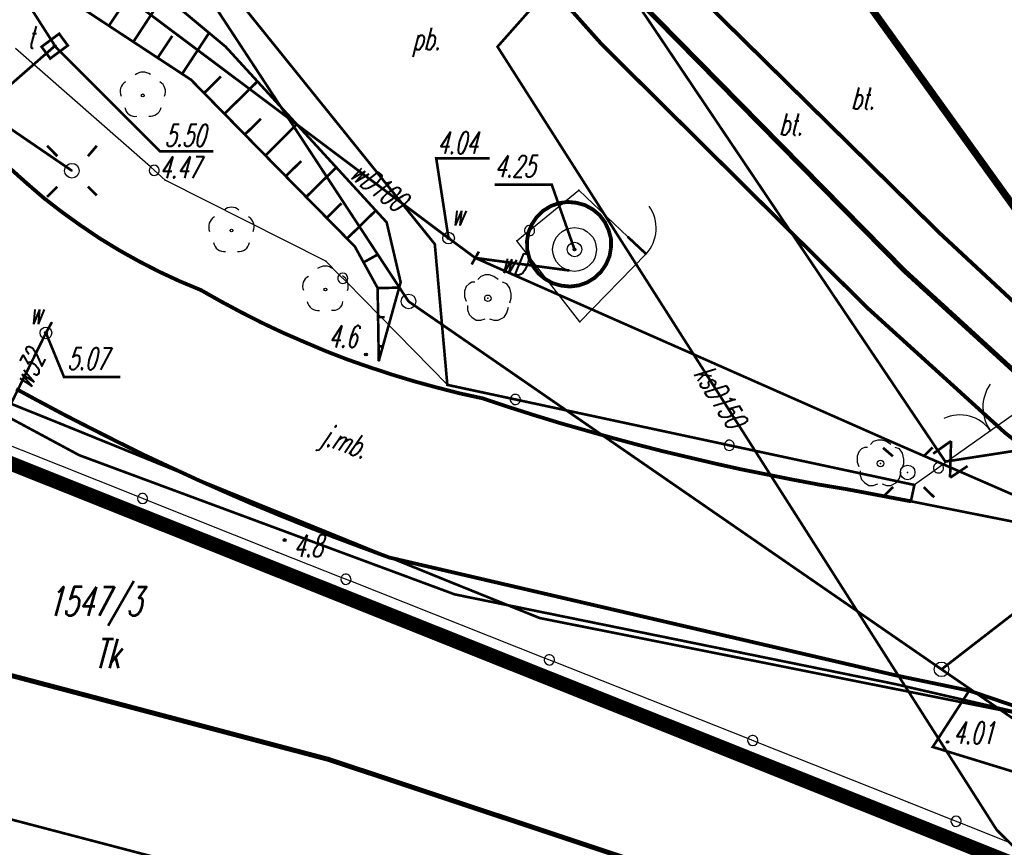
# Model space of a CAD drawing. Extents: x 6425777 to 6426103, y 6050596 to 6051176.
# Tile 8 of 72: x 6425892 to 6425926, y 6050704 to 6050733. Entities that reach past the tile are written whole.
import ezdxf

# ---------------------------------------------------------------- set-up
doc = ezdxf.new("R2010")
doc.units = 0
doc.header["$MEASUREMENT"] = 0
for name, pattern in [('BKO', [1.5, 1, -0.5]), ('BUR', [3, 2, -1]), ('GUZ', [1.5, 1, -0.5]), ('KOR', [4, 3, -1]), ('WRU', [1.5, 1, -0.5])]:
    doc.linetypes.add(name, pattern=pattern)
doc.layers.get('0').update_dxf_attribs({"linetype": 'CONTINUOUS'})
for name, color, linetype in [('202_punkt_graniczny', 7, 'CONTINUOUS'), ('210_oznaczenie_konturu_uzytku_gruntowego', 96, 'CONTINUOUS'), ('211_numer_dzialki_ewidencyjnej', 7, 'CONTINUOUS'), ('218_kontur_uzytku_gruntowego', 96, 'GUZ'), ('219_dzialka_ewidencyjna', 7, 'CONTINUOUS'), ('312_budynek_ewidencyjny', 7, 'CONTINUOUS'), ('510_Podpora_jednoslupowa_symb__SEPOW', 7, 'CONTINUOUS'), ('820_Skarpa_nieumocniona', 7, 'CONTINUOUS'), ('823_Szczyt_skarpy_nieumocninej', 7, 'WRU'), ('824_Podnoze_skarpy_nieumocninej', 7, 'WRU'), ('905_Brama_w_ogrodzeniu', 7, 'CONTINUOUS'), ('991_Przehaczenie', 7, 'CONTINUOUS'), ('drzewo_lisciaste__punkt_', 96, 'CONTINUOUS'), ('GEO_KOM___drzewa_lisciaste', 96, 'CONTINUOUS'), ('GEO_KOM_furtka', 7, 'CONTINUOUS'), ('GEO_KOM_kraweznik', 7, 'CONTINUOUS'), ('GEO_KOM_obszar_utwardzony', 7, 'KOR'), ('GEO_KOM_ogrodzenie', 7, 'CONTINUOUS'), ('GEO_KOM_siec_w', 5, 'CONTINUOUS'), ('GEO_KOM_urz_tech_sieci_niezidentyfikowanej', 7, 'CONTINUOUS'), ('Granica_portu_morskiego', 141, 'BUR'), ('jezdnia__powierzchnia_', 7, 'KOR'), ('kraweznik__linia_', 7, 'CONTINUOUS'), ('latarnia__punkt_', 7, 'CONTINUOUS'), ('ogrodzenie_trwale__linia_', 7, 'CONTINUOUS'), ('przewod_elektroenergetyczny__linia_', 1, 'CONTINUOUS'), ('przewod_kanalizacyjny__linia_', 36, 'CONTINUOUS'), ('przewod_kanalizacyjny__linia__Atr1', 36, 'CONTINUOUS'), ('przewod_telekomunikacyjny__linia_', 30, 'CONTINUOUS'), ('przewod_wodociagowy__linia_', 5, 'CONTINUOUS'), ('przewod_wodociagowy__linia__Atr1', 5, 'CONTINUOUS'), ('punkt_o_okreslonej_wysokosci__siec_telekomunikacyjna_', 30, 'CONTINUOUS'), ('punkt_o_okreslonej_wysokosci__siec_telekomunikacyjna__Atr2', 30, 'CONTINUOUS'), ('punkt_o_okreslonej_wysokosci__siec_telekomunikacyjna__Atr3', 30, 'CONTINUOUS'), ('punkt_o_okreslonej_wysokosci__siec_wodociagowa_', 5, 'CONTINUOUS'), ('punkt_o_okreslonej_wysokosci__siec_wodociagowa__Atr2', 5, 'CONTINUOUS'), ('punkt_wysokosciowy_naturalny', 7, 'CONTINUOUS'), ('punkt_wysokosciowy_naturalny_Atr2', 7, 'CONTINUOUS'), ('punkt_wysokosciowy_sztuczny', 7, 'CONTINUOUS'), ('punkt_wysokosciowy_sztuczny_Atr2', 7, 'CONTINUOUS'), ('punkt_zmiany_cech_lub_zrodla_danych_o_polozeniu_przewodu__siec_wodociagowa_', 7, 'CONTINUOUS'), ('Sn_15kV', 1, 'BKO'), ('studnia__punkt_', 5, 'CONTINUOUS'), ('tor_kolejowy__linia_', 7, 'CONTINUOUS'), ('wlaz_prostokatny___siec_telekomunikacyjna__punkt_', 7, 'CONTINUOUS'), ('wlaz_prostokatny___siec_telekomunikacyjna__punkt__Atr17', 7, 'CONTINUOUS'), ('zasuwa___siec_wodociagowa__punkt_', 5, 'CONTINUOUS'), ('zasuwa___siec_wodociagowa__punkt__Atr17', 5, 'CONTINUOUS')]:
    doc.layers.add(name, color=color, linetype=linetype)
doc.styles.get("Standard").update_dxf_attribs({"font": 'simplex.shx', "width": 0.85})

# ---------------------------------------------------------------- blocks, each defined once
blk = doc.blocks.new('202')
at = {"color": 0, "linetype": 'Continuous'}
blk.add_circle((0, 0), 0.5, dxfattribs=at)
blk = doc.blocks.new('922')
at = {"color": 0, "linetype": 'Continuous'}
for points in [[(0.7, 1.3), (0.4, 1.5), (0.1, 1.6), (-0.2, 1.6), (-0.5, 1.5), (-0.7, 1.3)], [(-0.9, 1.1), (-1.1, 1.1), (-1.3, 1), (-1.5, 0.8), (-1.6, 0.5), (-1.6, 0.1), (-1.5, -0.2)], [(1.5, -0.3), (1.6, 0), (1.6, 0.3), (1.5, 0.7), (1.3, 1), (1, 1.1)], [(-1.4, -0.5), (-1.4, -0.8), (-1.3, -1.1), (-1.1, -1.3), (-0.8, -1.5), (-0.5, -1.5), (-0.2, -1.4)], [(0.1, -1.4), (0.4, -1.5), (0.7, -1.5), (1.1, -1.3), (1.3, -1), (1.4, -0.6)]]:
    blk.add_lwpolyline(points, dxfattribs=at)
blk.add_circle((0, 0), 0.224, dxfattribs=at)
blk = doc.blocks.new('801')
at = {"color": 0, "linetype": 'Continuous'}
blk.add_circle((0, 0), 0.1, dxfattribs=at)

msp = doc.modelspace()

# ---------------------------------------------------------------- linework, layer by layer
for p in [(6425893.14, 6050731.73), (6425893.15, 6050731.74), (6425911.904, 6050731.779), (6425899, 6050731.71), (6425908.32, 6050731.71), (6425897.81, 6050730.58), (6425893.73, 6050727.46), (6425892.17, 6050727.04), (6425896.93, 6050727.14), (6425911.11, 6050726.792), (6425892.76, 6050726.53), (6425893.38, 6050726.05), (6425904.52, 6050725.69), (6425894.02, 6050725.59), (6425923.49, 6050725.31), (6425894.67, 6050725.15), (6425906.64, 6050725.15), (6425908.987, 6050725.061), (6425912.785, 6050725.194), (6425895.34, 6050724.74), (6425903.43, 6050724.86), (6425906.171, 6050724.943), (6425910.96, 6050724.76), (6425896.02, 6050724.36), (6425902.44, 6050724.36), (6425913.412, 6050724.606), (6425896.72, 6050724), (6425910.78, 6050724.04), (6425922.28, 6050724.02), (6425897.43, 6050723.67), (6425905, 6050723.64), (6425898.15, 6050723.37), (6425904.21, 6050723.44), (6425898.84, 6050722.98), (6425905.27, 6050722.98), (6425921.007, 6050722.752), (6425921.007, 6050722.752), (6425899.55, 6050722.6), (6425911.141, 6050722.281), (6425893.04, 6050722.26), (6425900.26, 6050722.24), (6425892.84, 6050721.9), (6425900.98, 6050721.9), (6425901.72, 6050721.58), (6425902.45, 6050721.27), (6425903.2, 6050720.98), (6425903.81, 6050721.16), (6425904.25, 6050720.94), (6425903.95, 6050720.72), (6425904.71, 6050720.47), (6425905.47, 6050720.24), (6425906.24, 6050720.03), (6425892.56, 6050719.58), (6425907.02, 6050719.83), (6425907.8, 6050719.66), (6425908.67, 6050719.37), (6425893.46, 6050719.1), (6425909.55, 6050719.09), (6425893.19, 6050718.85), (6425894.36, 6050718.64), (6425910.43, 6050718.82), (6425911.31, 6050718.57), (6425912.19, 6050718.32), (6425925.22, 6050718.54), (6425895.27, 6050718.18), (6425913.08, 6050718.08), (6425921.78, 6050718.19), (6425893.98, 6050717.71), (6425896.18, 6050717.73), (6425913.97, 6050717.85), (6425914.86, 6050717.64), (6425897.1, 6050717.3), (6425915.75, 6050717.43), (6425916.65, 6050717.23), (6425898.03, 6050716.87), (6425917.55, 6050717.05), (6425918.45, 6050716.87), (6425922.38, 6050717.12), (6425919.35, 6050716.7), (6425920.26, 6050716.55), (6425898.95, 6050716.46), (6425899.89, 6050716.05), (6425922.49, 6050716.13), (6425900.83, 6050715.66), (6425901.77, 6050715.28), (6425902.71, 6050714.91), (6425901.02, 6050714.8), (6425903.67, 6050714.55), (6425900.77, 6050714.39), (6425904.62, 6050714.2), (6425906.71, 6050713.36), (6425906.85, 6050712.94), (6425909.76, 6050712.13), (6425921.99, 6050710.16), (6425923.54, 6050710.37), (6425921.93, 6050709.87), (6425924.49, 6050709.64), (6425923.75, 6050707.88), (6425923.24, 6050707.71), (6425902.54, 6050707.28), (6425922.42, 6050705.81), (6425925.43, 6050704.87)]:
    msp.add_point(p)
at = {"color": 7}
for p in [(6425907.56, 6050724.47), (6425906.6, 6050720.12), (6425923.67, 6050717.49), (6425922.61, 6050716.69)]:
    msp.add_point(p, dxfattribs=at)
at = {"layer": '202_punkt_graniczny', "color": 7}
for p in [(6425905.27, 6050722.98), (6425923.54, 6050710.37)]:
    msp.add_point(p, dxfattribs=at)
at = {"layer": '218_kontur_uzytku_gruntowego', "linetype": 'GUZ', "const_width": 0.09}
for points in [[(6425896.22, 6050736.77), (6425905.27, 6050722.98)], [(6425905.27, 6050722.98), (6425923.54, 6050710.37)], [(6425939.46, 6050722.69), (6425923.54, 6050710.37)], [(6425887.22, 6050719.19), (6425933.72, 6050700.62)], [(6425924.4, 6050696.64), (6425858.25, 6050713.98)], [(6425923.54, 6050710.37), (6425932.19, 6050704.42)]]:
    msp.add_lwpolyline(points, dxfattribs=at)
at = {"layer": '219_dzialka_ewidencyjna', "linetype": 'Continuous', "const_width": 0.09}
for points in [[(6425905.27, 6050722.98), (6425896.22, 6050736.77)], [(6425923.54, 6050710.37), (6425905.27, 6050722.98)], [(6425939.46, 6050722.69), (6425923.54, 6050710.37)], [(6425933.72, 6050700.62), (6425887.22, 6050719.19)], [(6425924.4, 6050696.64), (6425858.25, 6050713.98)], [(6425932.19, 6050704.42), (6425923.54, 6050710.37)]]:
    msp.add_lwpolyline(points, dxfattribs=at)
at = {"layer": '312_budynek_ewidencyjny', "linetype": 'Continuous', "const_width": 0.25}
msp.add_lwpolyline([(6425929.41, 6050721.51), (6425911.31, 6050746.69)], dxfattribs=at)
at = {"layer": '510_Podpora_jednoslupowa_symb__SEPOW', "linetype": 'Continuous'}
for centre in [(6425893.73, 6050727.46), (6425922.38, 6050717.12)]:
    msp.add_circle(centre, 0.25, dxfattribs=at)
at = {"layer": '510_Podpora_jednoslupowa_symb__SEPOW', "color": 7}
for p in [(6425893.73, 6050727.46), (6425922.38, 6050717.12)]:
    msp.add_point(p, dxfattribs=at)
at = {"layer": '820_Skarpa_nieumocniona', "linetype": 'Continuous', "const_width": 0.09}
for points in [[(6425895.84, 6050731.88), (6425896.88, 6050733.47)], [(6425895, 6050732.43), (6425895.56, 6050733.27)], [(6425896.67, 6050731.33), (6425897.17, 6050732.08)], [(6425897.51, 6050730.78), (6425898.43, 6050732.18)], [(6425898.26, 6050730.12), (6425898.84, 6050730.69)], [(6425898.96, 6050729.41), (6425900.09, 6050730.52)], [(6425899.66, 6050728.7), (6425900.21, 6050729.24)], [(6425900.36, 6050727.98), (6425901.44, 6050729.05)], [(6425901.06, 6050727.27), (6425901.59, 6050727.79)], [(6425901.76, 6050726.56), (6425902.79, 6050727.57)], [(6425902.46, 6050725.84), (6425902.97, 6050726.34)], [(6425903.16, 6050725.13), (6425904.15, 6050726.1)], [(6425903.73, 6050724.32), (6425904.22, 6050724.59)], [(6425904.21, 6050723.44), (6425904.95, 6050723.45)], [(6425904.23, 6050722.44), (6425904.45, 6050722.44)], [(6425904.24, 6050721.44), (6425904.39, 6050721.44)]]:
    msp.add_lwpolyline(points, dxfattribs=at)
at = {"layer": '823_Szczyt_skarpy_nieumocninej', "linetype": 'WRU', "const_width": 0.09}
msp.add_lwpolyline([(6425904.25, 6050720.94), (6425904.21, 6050723.44), (6425903.43, 6050724.86), (6425897.81, 6050730.58), (6425894.05, 6050733.05), (6425885.75, 6050745.1), (6425877.4, 6050756.43), (6425872.61, 6050766.93)], dxfattribs=at)
at = {"layer": '824_Podnoze_skarpy_nieumocninej', "linetype": 'WRU', "const_width": 0.09}
msp.add_lwpolyline([(6425904.25, 6050720.94), (6425905, 6050723.64), (6425904.52, 6050725.69), (6425899, 6050731.71), (6425894.95, 6050735.08), (6425887.06, 6050745.23), (6425884.46, 6050748.58), (6425881.34, 6050753.61), (6425880.697, 6050755.756), (6425877.409, 6050766.251), (6425875.758, 6050765.691), (6425875.296, 6050767.056), (6425876.816, 6050767.57), (6425875.89, 6050770.23), (6425875.15, 6050770.34), (6425870.88, 6050780.51), (6425870.33, 6050782.96)], dxfattribs=at)
at = {"layer": '905_Brama_w_ogrodzeniu', "linetype": 'Continuous'}
for centre, radius, start, end in [((6425926.349, 6050719.352), 1.39, 145.0952, 215.7298), ((6425924.175, 6050717.82), 1.27, 34.575, 115.8404)]:
    msp.add_arc(centre, radius, start, end, dxfattribs=at)
at = {"layer": '905_Brama_w_ogrodzeniu', "color": 7}
for p in [(6425925.22, 6050718.54), (6425922.61, 6050716.69)]:
    msp.add_point(p, dxfattribs=at)
at = {"layer": '991_Przehaczenie', "linetype": 'Continuous', "const_width": 0.09}
for points in [[(6425923.255, 6050717.761), (6425923.867, 6050718.195)], [(6425923.833, 6050716.945), (6425923.867, 6050718.195)], [(6425923.839, 6050716.942), (6425924.435, 6050717.337)]]:
    msp.add_lwpolyline(points, dxfattribs=at)
at = {"layer": 'drzewo_lisciaste__punkt_', "linetype": 'Continuous'}
for centre in [(6425896.16, 6050730.04), (6425899.2, 6050725.41), (6425902.42, 6050723.39)]:
    msp.add_circle(centre, 0.05, dxfattribs=at)
for centre, radius, start, end in [((6425896.168, 6050730.407), 0.433, 53.0437, 128.6295), ((6425895.769, 6050730.173), 0.387, 120.5908, 204.4046), ((6425896.54, 6050730.163), 0.4, 337.6141, 58.8075), ((6425895.908, 6050729.694), 0.373, 190.6312, 277.6485), ((6425896.413, 6050729.709), 0.384, 262.4422, 347.2054), ((6425899.206, 6050725.85), 0.36, 45.9017, 135.4623), ((6425898.817, 6050725.534), 0.397, 120.8687, 202.7155), ((6425899.584, 6050725.539), 0.395, 336.618, 58.7992), ((6425898.949, 6050725.059), 0.369, 189.7823, 277.5898), ((6425899.448, 6050725.067), 0.377, 263.0031, 349.1117), ((6425902.409, 6050723.753), 0.437, 51.3371, 126.3689), ((6425901.996, 6050723.518), 0.357, 115.8528, 205.8577), ((6425902.764, 6050723.5), 0.438, 341.0417, 55.625), ((6425902.174, 6050723.067), 0.395, 193.8122, 276.4573), ((6425902.694, 6050723.008), 0.33, 257.9379, 354.4902)]:
    msp.add_arc(centre, radius, start, end, dxfattribs=at)
at = {"layer": 'GEO_KOM___drzewa_lisciaste'}
for p in [(6425907.993, 6050723.087), (6425921.452, 6050717.425)]:
    msp.add_point(p, dxfattribs=at)
at = {"layer": 'GEO_KOM_furtka', "linetype": 'Continuous', "const_width": 0.09}
msp.add_lwpolyline([(6425912.785, 6050725.194), (6425913.412, 6050724.606)], dxfattribs=at)
at = {"layer": 'GEO_KOM_furtka', "linetype": 'Continuous'}
msp.add_arc((6425912.444, 6050725.489), 1.313, 317.6181, 35.3423, dxfattribs=at)
at = {"layer": 'GEO_KOM_kraweznik', "linetype": 'Continuous', "const_width": 0.13}
for points in [[(6425875.91, 6050770.17), (6425880.01, 6050778.59), (6425881.35, 6050776.04), (6425886.61, 6050766.41), (6425890.97, 6050758.82), (6425896.17, 6050751.11), (6425904.284, 6050740.315), (6425911.904, 6050731.779), (6425921.007, 6050722.752), (6425925.716, 6050718.479), (6425929.57, 6050715.46)], [(6425930.806, 6050718.51), (6425923.49, 6050725.31), (6425914.778, 6050733.883), (6425907.273, 6050742.258), (6425899.14, 6050753.05), (6425894, 6050760.68), (6425889.66, 6050768.2), (6425888.45, 6050770.32)]]:
    msp.add_lwpolyline(points, dxfattribs=at)
at = {"layer": 'GEO_KOM_obszar_utwardzony', "linetype": 'KOR', "const_width": 0.09}
for points in [[(6425929.57, 6050715.46), (6425925.716, 6050718.479), (6425921.007, 6050722.752), (6425911.904, 6050731.779), (6425904.284, 6050740.315), (6425896.17, 6050751.11), (6425890.97, 6050758.82), (6425886.61, 6050766.41), (6425889.66, 6050768.2), (6425894, 6050760.68), (6425899.14, 6050753.05), (6425907.273, 6050742.258), (6425914.778, 6050733.883), (6425923.49, 6050725.31), (6425930.806, 6050718.51)], [(6425904.284, 6050740.315), (6425911.904, 6050731.779), (6425921.007, 6050722.752), (6425925.716, 6050718.479), (6425929.57, 6050715.46)], [(6425929.176, 6050714.797), (6425922.49, 6050716.13), (6425922.61, 6050716.69), (6425906.6, 6050720.12), (6425906.171, 6050724.943), (6425896.34, 6050737.14)]]:
    msp.add_lwpolyline(points, dxfattribs=at)
msp.add_lwpolyline([(6425914.778, 6050733.883), (6425916.123, 6050734.915), (6425914.89, 6050736.744), (6425917.231, 6050738.453), (6425929.41, 6050721.51), (6425933.206, 6050724.219), (6425935.09, 6050721.64), (6425930.806, 6050718.51), (6425923.49, 6050725.31)], close=True, dxfattribs=at)
at = {"layer": 'GEO_KOM_ogrodzenie', "linetype": 'Continuous'}
msp.add_lwpolyline([(6425913.412, 6050724.606), (6425911.141, 6050722.281), (6425911.141, 6050722.281), (6425908.987, 6050725.061), (6425908.987, 6050725.061), (6425909.284, 6050725.303), (6425909.284, 6050725.303, 1), (6425909.555, 6050725.524, 1), (6425909.284, 6050725.303), (6425909.555, 6050725.524), (6425911.11, 6050726.792), (6425911.11, 6050726.792), (6425912.785, 6050725.194)], format="xyb", dxfattribs=at)
at = {"layer": 'GEO_KOM_siec_w', "linetype": 'Continuous', "const_width": 0.09}
msp.add_lwpolyline([(6425907.56, 6050724.47), (6425910.78, 6050724.04)], dxfattribs=at)
at = {"layer": 'Granica_portu_morskiego', "linetype": 'BUR', "const_width": 0.5}
msp.add_lwpolyline([(6426002.28, 6050673.46), (6425992.7, 6050678.85), (6425958.14, 6050698.28), (6425954.42, 6050692.34), (6425933.72, 6050700.62), (6425887.22, 6050719.19), (6425870.72, 6050751.55), (6425869.52, 6050748.49), (6425869.3, 6050748.88), (6425866.27, 6050752.11), (6425864.63, 6050752.81), (6425856.48, 6050755.71), (6425855.02, 6050757.05), (6425848.58, 6050765.58), (6425847.15, 6050766.98), (6425845.38, 6050768), (6425842.66, 6050768.45), (6425841.64, 6050768.34), (6425840.39, 6050767.98), (6425838.9, 6050767.22), (6425838.02, 6050766.38), (6425836.74, 6050764.69), (6425836.623, 6050764.501)], dxfattribs=at)
at = {"layer": 'jezdnia__powierzchnia_', "linetype": 'KOR', "const_width": 0.09}
msp.add_lwpolyline([(6425944.57, 6050699.04), (6425942.83, 6050697.75), (6425939.11, 6050700.15), (6425934.21, 6050703.06), (6425930.12, 6050705.22), (6425926.76, 6050706.63), (6425923.24, 6050707.71), (6425924.49, 6050709.64)], dxfattribs=at)
at = {"layer": 'kraweznik__linia_', "linetype": 'Continuous', "const_width": 0.13}
for points in [[(6425891.59, 6050727.56), (6425892.17, 6050727.04), (6425892.76, 6050726.53), (6425893.38, 6050726.05), (6425894.02, 6050725.59), (6425894.67, 6050725.15), (6425895.34, 6050724.74), (6425896.02, 6050724.36), (6425896.72, 6050724), (6425897.43, 6050723.67), (6425898.15, 6050723.37), (6425898.84, 6050722.98), (6425899.55, 6050722.6), (6425900.26, 6050722.24), (6425900.98, 6050721.9), (6425901.72, 6050721.58), (6425902.45, 6050721.27), (6425903.2, 6050720.98), (6425903.95, 6050720.72), (6425904.71, 6050720.47), (6425905.47, 6050720.24), (6425906.24, 6050720.03), (6425907.02, 6050719.83), (6425907.8, 6050719.66), (6425908.67, 6050719.37), (6425909.55, 6050719.09), (6425910.43, 6050718.82), (6425911.31, 6050718.57), (6425912.19, 6050718.32), (6425913.08, 6050718.08), (6425913.97, 6050717.85), (6425914.86, 6050717.64), (6425915.75, 6050717.43), (6425916.65, 6050717.23), (6425917.55, 6050717.05), (6425918.45, 6050716.87), (6425919.35, 6050716.7), (6425920.26, 6050716.55), (6425922.49, 6050716.13)], [(6425891.82, 6050719.98), (6425892.56, 6050719.58), (6425893.46, 6050719.1), (6425894.36, 6050718.64), (6425895.27, 6050718.18), (6425896.18, 6050717.73), (6425897.1, 6050717.3), (6425898.03, 6050716.87), (6425898.95, 6050716.46), (6425899.89, 6050716.05), (6425900.83, 6050715.66), (6425901.77, 6050715.28), (6425902.71, 6050714.91), (6425903.67, 6050714.55), (6425904.62, 6050714.2), (6425921.99, 6050710.16)], [(6425944.57, 6050699.04), (6425940.39, 6050701.88), (6425933.89, 6050705.7), (6425928.22, 6050708.37), (6425924.49, 6050709.64), (6425921.99, 6050710.16)]]:
    msp.add_lwpolyline(points, dxfattribs=at)
msp.add_lwpolyline([(6425911.87, 6050724), (6425912.04, 6050724.25), (6425912.16, 6050724.53), (6425912.21, 6050724.83), (6425912.21, 6050725.13), (6425912.13, 6050725.42), (6425912, 6050725.7), (6425911.82, 6050725.94), (6425911.59, 6050726.13), (6425911.32, 6050726.28), (6425911.03, 6050726.36), (6425910.73, 6050726.39), (6425910.43, 6050726.35), (6425910.15, 6050726.25), (6425909.89, 6050726.09), (6425909.67, 6050725.88), (6425909.5, 6050725.63), (6425909.38, 6050725.35), (6425909.33, 6050725.05), (6425909.34, 6050724.75), (6425909.41, 6050724.46), (6425909.54, 6050724.18), (6425909.72, 6050723.94), (6425909.95, 6050723.75), (6425910.22, 6050723.6), (6425910.51, 6050723.52), (6425910.81, 6050723.49), (6425911.11, 6050723.53), (6425911.39, 6050723.63), (6425911.65, 6050723.79)], close=True, dxfattribs=at)
at = {"layer": 'latarnia__punkt_', "linetype": 'Continuous', "const_width": 0.09}
for points in [[(6425892.878, 6050728.314), (6425893.233, 6050727.956)], [(6425894.279, 6050727.959), (6425894.584, 6050728.314)], [(6425893.231, 6050726.911), (6425892.875, 6050726.563)], [(6425894.279, 6050726.916), (6425894.581, 6050726.611)], [(6425921.534, 6050717.964), (6425921.875, 6050717.671)], [(6425923.235, 6050717.972), (6425922.929, 6050717.668)], [(6425921.885, 6050716.622), (6425921.531, 6050716.273)], [(6425922.929, 6050716.617), (6425923.288, 6050716.268)]]:
    msp.add_lwpolyline(points, dxfattribs=at)
at = {"layer": 'latarnia__punkt_', "color": 7}
for p in [(6425893.73, 6050727.46), (6425922.38, 6050717.12)]:
    msp.add_point(p, dxfattribs=at)
at = {"layer": 'ogrodzenie_trwale__linia_', "linetype": 'Continuous'}
for points in [[(6425929.41, 6050721.51), (6425923.577, 6050717.375), (6425923.577, 6050717.375, 1), (6425923.291, 6050717.173, 1), (6425923.577, 6050717.375), (6425923.291, 6050717.173), (6425922.61, 6050716.69), (6425922.61, 6050716.69), (6425916.435, 6050718.013), (6425916.435, 6050718.013, 1), (6425916.093, 6050718.086, 1), (6425916.435, 6050718.013), (6425916.093, 6050718.086), (6425909.102, 6050719.584), (6425909.102, 6050719.584, 1), (6425908.759, 6050719.657, 1), (6425909.102, 6050719.584), (6425908.759, 6050719.657), (6425906.6, 6050720.12), (6425906.6, 6050720.12), (6425903.139, 6050723.647), (6425903.139, 6050723.647, 1), (6425902.894, 6050723.897, 1), (6425903.139, 6050723.647), (6425902.894, 6050723.897), (6425902.44, 6050724.36), (6425902.44, 6050724.36), (6425896.93, 6050727.14), (6425896.93, 6050727.14), (6425896.682, 6050727.358), (6425896.682, 6050727.358, 1), (6425896.419, 6050727.589, 1), (6425896.682, 6050727.358), (6425896.419, 6050727.589), (6425891.8, 6050731.65)], [(6425930.839, 6050702.438), (6425924.201, 6050705.097), (6425924.201, 6050705.097, 1), (6425923.876, 6050705.227, 1), (6425924.201, 6050705.097), (6425923.876, 6050705.227), (6425922.42, 6050705.81), (6425922.42, 6050705.81), (6425917.231, 6050707.866), (6425917.231, 6050707.866, 1), (6425916.906, 6050707.995, 1), (6425917.231, 6050707.866), (6425916.906, 6050707.995), (6425910.259, 6050710.629), (6425910.259, 6050710.629, 1), (6425909.934, 6050710.758, 1), (6425910.259, 6050710.629), (6425909.934, 6050710.758), (6425903.287, 6050713.393), (6425903.287, 6050713.393, 1), (6425902.961, 6050713.522, 1), (6425903.287, 6050713.393), (6425902.961, 6050713.522), (6425900.77, 6050714.39), (6425900.77, 6050714.39), (6425896.316, 6050716.161), (6425896.316, 6050716.161, 1), (6425895.991, 6050716.29, 1), (6425896.316, 6050716.161), (6425895.991, 6050716.29), (6425889.347, 6050718.932)]]:
    msp.add_lwpolyline(points, format="xyb", dxfattribs=at)
at = {"layer": 'przewod_elektroenergetyczny__linia_', "linetype": 'Continuous', "const_width": 0.09}
for points in [[(6425869.59, 6050768.76), (6425868.81, 6050768.55), (6425874.14, 6050759.14), (6425878.84, 6050750.86), (6425881.86, 6050744.6), (6425889.34, 6050730.46), (6425893.73, 6050727.46)], [(6425882.44, 6050726.71), (6425884.98, 6050722.55), (6425893.98, 6050717.71), (6425906.85, 6050712.94), (6425921.93, 6050709.87), (6425932.5, 6050707.44), (6425940.68, 6050705.46), (6425952.95, 6050696.45), (6425956.52, 6050700.76), (6425960.11, 6050698.74)]]:
    msp.add_lwpolyline(points, dxfattribs=at)
at = {"layer": 'przewod_kanalizacyjny__linia_', "linetype": 'Continuous', "const_width": 0.09}
msp.add_lwpolyline([(6426033.15, 6050626.31), (6426021.33, 6050634.58), (6426007.02, 6050644.5), (6425998.54, 6050650.6), (6425981.85, 6050662.31), (6425968.19, 6050671.92), (6425958.05, 6050677.73), (6425951.06, 6050681.58), (6425947.62, 6050682.77), (6425925.43, 6050704.87), (6425908.32, 6050731.71), (6425913.4, 6050737.44), (6425913.08, 6050738.31), (6425906.62, 6050746.68), (6425895.52, 6050762.12), (6425881.58, 6050787.44), (6425873.58, 6050806.11), (6425867.33, 6050826.86), (6425864.54, 6050839.15)], dxfattribs=at)
at = {"layer": 'przewod_telekomunikacyjny__linia_', "linetype": 'Continuous', "const_width": 0.09}
msp.add_lwpolyline([(6425926.35, 6050708.82), (6425909.76, 6050712.13), (6425906.71, 6050713.36), (6425893.19, 6050718.85), (6425890.78, 6050719.82), (6425884.81, 6050724.45), (6425893.15, 6050731.74), (6425888.11, 6050739.62), (6425884.73, 6050744.58)], dxfattribs=at)
at = {"layer": 'przewod_wodociagowy__linia_', "linetype": 'Continuous', "const_width": 0.09}
for points in [[(6425906.64, 6050725.15), (6425887.12, 6050739.78), (6425882.64, 6050741.22), (6425881.1, 6050744.65), (6425875.04, 6050756.8), (6425865.06, 6050772.67), (6425848.88, 6050785.4)], [(6425906.64, 6050725.15), (6425907.56, 6050724.47), (6425921.78, 6050718.19), (6425938.88, 6050710.74), (6425955.25, 6050696.47), (6425983.73, 6050672.32), (6426003.62, 6050655.44), (6426021.92, 6050639.74)], [(6425888.81, 6050707.14), (6425886.55, 6050709.17), (6425892.84, 6050721.9), (6425893.04, 6050722.26)]]:
    msp.add_lwpolyline(points, dxfattribs=at)
at = {"layer": 'punkt_o_okreslonej_wysokosci__siec_telekomunikacyjna_', "color": 30}
msp.add_point((6425893.14, 6050731.73), dxfattribs=at)
at = {"layer": 'punkt_o_okreslonej_wysokosci__siec_telekomunikacyjna__Atr2', "linetype": 'Continuous', "const_width": 0.09}
msp.add_lwpolyline([(6425893.14, 6050731.73), (6425896.75, 6050728.12), (6425898.58, 6050728.12)], dxfattribs=at)
at = {"layer": 'punkt_o_okreslonej_wysokosci__siec_wodociagowa_', "color": 5}
for p in [(6425906.64, 6050725.15), (6425910.96, 6050724.76), (6425892.84, 6050721.9)]:
    msp.add_point(p, dxfattribs=at)
at = {"layer": 'punkt_o_okreslonej_wysokosci__siec_wodociagowa__Atr2', "linetype": 'Continuous', "const_width": 0.09}
for points in [[(6425906.64, 6050725.15), (6425906.22, 6050727.88), (6425908.05, 6050727.88)], [(6425910.96, 6050724.76), (6425910.18, 6050726.98), (6425908.22, 6050726.98)], [(6425892.84, 6050721.9), (6425893.46, 6050720.39), (6425895.388, 6050720.39)]]:
    msp.add_lwpolyline(points, dxfattribs=at)
at = {"layer": 'punkt_wysokosciowy_naturalny', "color": 7}
for p in [(6425903.81, 6050721.16), (6425901.02, 6050714.8)]:
    msp.add_point(p, dxfattribs=at)
at = {"layer": 'punkt_wysokosciowy_sztuczny', "linetype": 'Continuous'}
msp.add_circle((6425923.75, 6050707.88), 0.045, dxfattribs=at)
at = {"layer": 'punkt_zmiany_cech_lub_zrodla_danych_o_polozeniu_przewodu__siec_wodociagowa_', "linetype": 'Continuous', "const_width": 0.09}
msp.add_lwpolyline([(6425907.433, 6050724.247), (6425907.681, 6050724.688)], dxfattribs=at)
at = {"layer": 'punkt_zmiany_cech_lub_zrodla_danych_o_polozeniu_przewodu__siec_wodociagowa_', "color": 7}
msp.add_point((6425907.56, 6050724.47), dxfattribs=at)
at = {"layer": 'Sn_15kV', "linetype": 'BKO', "const_width": 0.09}
msp.add_lwpolyline([(6425887.69, 6050808.93), (6425892.84, 6050798.79), (6425893.2, 6050797.15), (6425902.39, 6050783.75), (6425889.07, 6050771.69), (6425889.35, 6050769.08), (6425900.59, 6050751.69), (6425911.38, 6050735.76), (6425923.67, 6050717.49), (6425954.3, 6050722.23), (6425969.74, 6050699.71), (6425992.81, 6050686.25), (6425998.06, 6050685.72), (6426011.95, 6050694.31), (6426021.9, 6050678.4), (6426030.88, 6050662.64), (6426040.08, 6050656.39), (6426043.6, 6050635.71)], dxfattribs=at)
at = {"layer": 'studnia__punkt_', "linetype": 'Continuous'}
for radius in [0.75, 0.25]:
    msp.add_circle((6425910.96, 6050724.76), radius, dxfattribs=at)
at = {"layer": 'studnia__punkt_', "color": 7}
msp.add_point((6425910.96, 6050724.76), dxfattribs=at)
at = {"layer": 'tor_kolejowy__linia_', "linetype": 'Continuous', "const_width": 0.17}
for points in [[(6426073.938, 6050631.713), (6426048.86, 6050645.33), (6426013.01, 6050664.78), (6425973.63, 6050686.5), (6425955.66, 6050697.08), (6425944.14, 6050705.1), (6425933.17, 6050714.07), (6425922.28, 6050724.02), (6425909.78, 6050736.72), (6425903.26, 6050744.5)], [(6426071.119, 6050628.175), (6426046.05, 6050641.55), (6426014.44, 6050658.66), (6425982.48, 6050675.35), (6425963.64, 6050684.64), (6425953.29, 6050689.06), (6425929.1, 6050698.45), (6425902.54, 6050707.28), (6425876.7, 6050714.11), (6425856.9, 6050718.83), (6425853.428, 6050719.409)]]:
    msp.add_lwpolyline(points, dxfattribs=at)
at = {"layer": 'wlaz_prostokatny___siec_telekomunikacyjna__punkt_', "color": 7, "linetype": 'Continuous', "const_width": 0.09}
msp.add_lwpolyline([(6425892.987, 6050731.306), (6425893.59, 6050731.752), (6425893.293, 6050732.154), (6425892.69, 6050731.708)], close=True, dxfattribs=at)
at = {"layer": 'zasuwa___siec_wodociagowa__punkt_', "linetype": 'Continuous'}
for centre in [(6425906.64, 6050725.15), (6425892.84, 6050721.9)]:
    msp.add_circle(centre, 0.2, dxfattribs=at)
at = {"layer": 'zasuwa___siec_wodociagowa__punkt_', "color": 7}
for p in [(6425906.64, 6050725.15), (6425892.84, 6050721.9)]:
    msp.add_point(p, dxfattribs=at)

# ---------------------------------------------------------------- block references
at = {"layer": '202_punkt_graniczny', "color": 7, "linetype": 'Continuous', "xscale": 0.5, "yscale": 0.5, "zscale": 0.5}
for p in [(6425905.27, 6050722.98), (6425923.54, 6050710.37)]:
    msp.add_blockref('202', p, dxfattribs=at)
at = {"layer": 'GEO_KOM___drzewa_lisciaste', "linetype": 'Continuous', "xscale": 0.5, "yscale": 0.5, "zscale": 0.5}
for p in [(6425907.993, 6050723.087), (6425921.452, 6050717.425)]:
    msp.add_blockref('922', p, dxfattribs=at)
at = {"layer": 'punkt_o_okreslonej_wysokosci__siec_telekomunikacyjna_', "color": 30, "linetype": 'Continuous', "xscale": 0.5, "yscale": 0.5, "zscale": 0.5, "rotation": 36.45}
msp.add_blockref('801', (6425893.14, 6050731.73), dxfattribs=at)
at = {"layer": 'punkt_o_okreslonej_wysokosci__siec_wodociagowa_', "color": 5, "linetype": 'Continuous', "xscale": 0.5, "yscale": 0.5, "zscale": 0.5, "rotation": 180}
for p in [(6425906.64, 6050725.15), (6425910.96, 6050724.76)]:
    msp.add_blockref('801', p, dxfattribs=at)
at = {"layer": 'punkt_o_okreslonej_wysokosci__siec_wodociagowa_', "color": 5, "linetype": 'Continuous', "xscale": 0.5, "yscale": 0.5, "zscale": 0.5}
msp.add_blockref('801', (6425892.84, 6050721.9), dxfattribs=at)
at = {"layer": 'punkt_wysokosciowy_naturalny', "color": 7, "linetype": 'Continuous', "xscale": 0.5, "yscale": 0.5, "zscale": 0.5}
for p in [(6425903.81, 6050721.16), (6425901.02, 6050714.8)]:
    msp.add_blockref('801', p, dxfattribs=at)

# ---------------------------------------------------------------- texts
at = {"layer": '210_oznaczenie_konturu_uzytku_gruntowego', "oblique": 15, "width": 0.62}
msp.add_text('Tk', height=1, dxfattribs=at).set_placement((6425894.49, 6050710.41))
at = {"layer": '211_numer_dzialki_ewidencyjnej', "oblique": 15, "width": 0.62}
msp.add_text('1547/3', height=1, dxfattribs=at).set_placement((6425892.88, 6050712.2))
at = {"layer": 'GEO_KOM_obszar_utwardzony', "oblique": 15, "width": 0.62}
for s, p in [('pb.', (6425905.4, 6050731.605)), ('bt.', (6425920.428, 6050729.565)), ('bt.', (6425917.96, 6050728.675))]:
    msp.add_text(s, height=0.75, dxfattribs=at).set_placement(p)
at = {"layer": 'GEO_KOM_siec_w', "oblique": 15, "width": 0.62}
msp.add_text('wD', height=0.75, rotation=352.7, dxfattribs=at).set_placement((6425908.401, 6050723.966))
at = {"layer": 'GEO_KOM_urz_tech_sieci_niezidentyfikowanej', "oblique": 15, "width": 0.62}
msp.add_text('j.mb.', height=0.75, rotation=340.5, dxfattribs=at).set_placement((6425902.221, 6050718.099))
at = {"layer": 'przewod_kanalizacyjny__linia__Atr1', "oblique": 15, "width": 0.62}
msp.add_text('ksD150', height=0.75, rotation=302.5, dxfattribs=at).set_placement((6425915.017, 6050720.497))
at = {"layer": 'przewod_wodociagowy__linia__Atr1', "oblique": 15, "width": 0.62}
for s, rotation, p in [('wD100', 323.1, (6425903.2, 6050727.25)), ('w32', 63.8, (6425892.308, 6050719.951))]:
    msp.add_text(s, height=0.75, rotation=rotation, dxfattribs=at).set_placement(p)
at = {"layer": 'punkt_o_okreslonej_wysokosci__siec_telekomunikacyjna__Atr2', "oblique": 15, "width": 0.62}
msp.add_text('5.50', height=0.75, dxfattribs=at).set_placement((6425896.91, 6050728.29))
at = {"layer": 'punkt_o_okreslonej_wysokosci__siec_telekomunikacyjna__Atr3', "oblique": 15, "width": 0.62}
msp.add_text('4.47', height=0.75, dxfattribs=at).set_placement((6425896.73, 6050727.2))
at = {"layer": 'punkt_o_okreslonej_wysokosci__siec_wodociagowa__Atr2', "oblique": 15, "width": 0.62}
for s, p in [('4.04', (6425906.25, 6050728.04)), ('4.25', (6425908.22, 6050727.237)), ('5.07', (6425893.57, 6050720.64))]:
    msp.add_text(s, height=0.75, dxfattribs=at).set_placement(p)
at = {"layer": 'punkt_wysokosciowy_naturalny_Atr2', "oblique": 15, "width": 0.62}
for s, p in [('4.6', (6425902.52, 6050721.4)), ('4.8', (6425901.33, 6050714.23))]:
    msp.add_text(s, height=0.75, dxfattribs=at).set_placement(p)
at = {"layer": 'punkt_wysokosciowy_sztuczny_Atr2', "oblique": 15, "width": 0.62}
msp.add_text('4.01', height=0.75, dxfattribs=at).set_placement((6425923.94, 6050707.82))
at = {"layer": 'wlaz_prostokatny___siec_telekomunikacyjna__punkt__Atr17', "oblique": 15, "width": 0.62}
msp.add_text('t', height=0.75, dxfattribs=at).set_placement((6425892.2, 6050731.66))
at = {"layer": 'zasuwa___siec_wodociagowa__punkt__Atr17', "oblique": 15, "width": 0.62}
for p in [(6425906.73, 6050725.58), (6425892.27, 6050722.2)]:
    msp.add_text('w', height=0.75, dxfattribs=at).set_placement(p)

doc.saveas('drawing.dxf')
